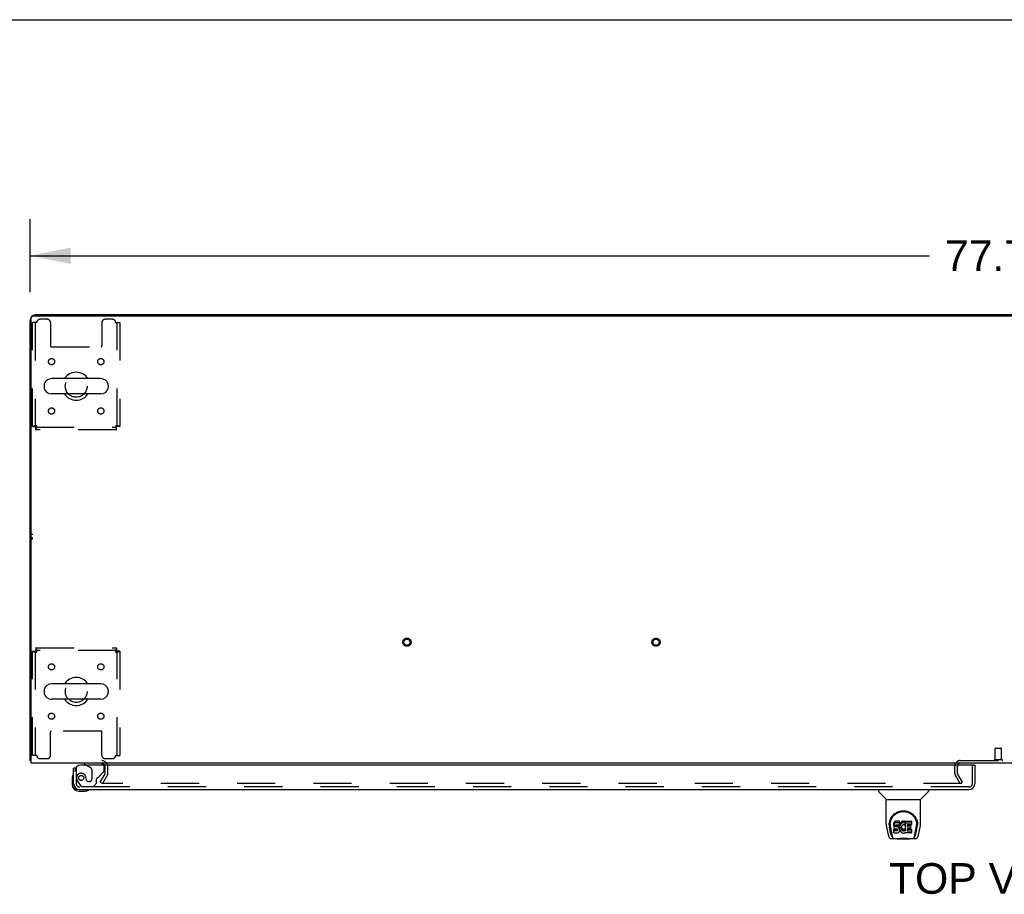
# Model space of a CAD drawing. Header units: inches. Extents: x 0 to 278, y 0 to 180.
# Tile 71 of 80: x 57 to 97, y 145 to 180. Entities that reach past the tile are written whole.
import ezdxf

# ---------------------------------------------------------------- set-up
doc = ezdxf.new("R2010")
doc.units = ezdxf.units.IN
doc.header["$LTSCALE"] = 15.310625
doc.header["$MEASUREMENT"] = 0
doc.linetypes.add('HIDDEN', pattern=[0.2, 0.1, -0.1])
doc.layers.get('0').update_dxf_attribs({"linetype": 'CONTINUOUS'})
for name, color, linetype in [('DEFAULT_2', 8, 'HIDDEN'), ('DIMENSIONS', 7, 'CONTINUOUS'), ('LEFTHAND_DOOR_ASSEMBLY', 7, 'CONTINUOUS'), ('WITNESSMARKS', 7, 'CONTINUOUS')]:
    doc.layers.add(name, color=color, linetype=linetype)
doc.styles.get("Standard").update_dxf_attribs({"font": 'arial.ttf'})
doc.dimstyles.new('DIMSTYLE_1', dxfattribs={"dimtxt": 1.228125, "dimasz": 1.6375, "dimexe": 0.09, "dimexo": 0.07, "dimgap": 0.0375, "dimtad": 0, "dimtih": 1, "dimtoh": 1, "dimzin": 4, "dimdsep": 46, "dimtxsty": 'Standard', "dimblk": '_FILLED', "dimblk1": '_FILLED', "dimblk2": '_FILLED', "dimcen": 0.09, "dimadec": 3, "dimazin": 1, "dimtfac": 1, "dimtdec": 3, "dimtofl": 0, "dimtmove": 0, "dimatfit": 3, "dimldrblk": '_FILLED', "dimfxl": 0, "dimtolj": 1, "dimtzin": 4, "dimarcsym": 0})

# ---------------------------------------------------------------- blocks, each defined once
blk = doc.blocks.new('_FILLED')
at = {"color": 0, "linetype": 'ByBlock'}
blk.add_solid([(0, 0), (-1, 0.2), (-1, -0.2)], dxfattribs=at)
blk = doc.blocks.new('*D1')
at = {"layer": 'DIMENSIONS', "color": 2, "linetype": 'Continuous'}
for p, q in [((57.697, 169.189), (57.697, 172.126)), ((135.447, 169.189), (135.447, 172.126)), ((57.697, 170.652), (93.812, 170.652)), ((135.447, 170.652), (99.332, 170.652))]:
    blk.add_line(p, q, dxfattribs=at)
at = {"layer": 'DIMENSIONS', "color": 2, "linetype": 'Continuous', "xscale": 1.6375, "yscale": 1.6375, "zscale": 1.6375, "rotation": 180}
blk.add_blockref('_FILLED', (57.697, 170.652), dxfattribs=at)
at = {"layer": 'DIMENSIONS', "color": 2, "linetype": 'Continuous', "xscale": 1.6375, "yscale": 1.6375, "zscale": 1.6375}
blk.add_blockref('_FILLED', (135.447, 170.652), dxfattribs=at)
at = {"layer": 'DIMENSIONS', "color": 2, "linetype": 'Continuous', "insert": (96.572, 171.266), "char_height": 1.2281, "width": 4.29159, "attachment_point": 2, "line_spacing_factor": 0.9}
blk.add_mtext('77.75', dxfattribs=at)

msp = doc.modelspace()

# ---------------------------------------------------------------- linework, layer by layer
at = {"color": 7, "linetype": 'Continuous'}
for p, q in [((0, 180.125), (278.375, 180.125)), ((65.197, 168.289), (65.197, 168.237)), ((65.197, 168.289), (127.947, 168.289)), ((96.572, 168.289), (96.572, 168.237)), ((60.538, 165.72), (58.563, 165.72)), ((58.263, 165.458), (58.263, 165.37)), ((60.838, 165.458), (60.838, 165.37)), ((60.538, 165.108), (58.563, 165.108)), ((60.538, 153.47), (58.563, 153.47)), ((58.263, 153.208), (58.263, 153.12)), ((60.838, 153.208), (60.838, 153.12)), ((60.538, 152.858), (58.563, 152.858)), ((57.749, 150.393), (57.697, 150.393))]:
    msp.add_line(p, q, dxfattribs=at)
at = {"color": 3, "linetype": 'Continuous'}
for p, q in [((57.697, 150.393), (57.697, 168.042)), ((57.749, 150.289), (57.749, 168.177)), ((57.809, 168.237), (135.335, 168.237)), ((57.943, 168.289), (65.197, 168.289)), ((135.395, 150.289), (57.749, 150.289))]:
    msp.add_line(p, q, dxfattribs=at)
for points in [[(57.725, 150.379), (57.721, 150.379), (57.717, 150.38), (57.714, 150.381), (57.712, 150.382), (57.709, 150.383), (57.706, 150.383), (57.704, 150.384), (57.702, 150.385), (57.7, 150.387), (57.699, 150.388), (57.698, 150.389), (57.697, 150.39), (57.697, 150.391), (57.697, 150.393)], [(57.749, 150.373), (57.749, 150.373), (57.745, 150.374), (57.74, 150.375), (57.736, 150.376), (57.732, 150.377), (57.725, 150.379)]]:
    msp.add_lwpolyline(points, dxfattribs=at)
for centre, radius, start, end in [((57.943, 168.042), 0.246, 140.5601, 180), ((57.809, 168.177), 0.06, 90, 180), ((57.943, 168.042), 0.246, 90, 129.4399), ((60.575, 150.146), 0.142, 26.4666, 90), ((95.041, 150.174), 0.115, 115.1781, 161.7549)]:
    msp.add_arc(centre, radius, start, end, dxfattribs=at)
at = {"color": 7, "linetype": 'Continuous'}
for centre, radius, start, end in [((58.563, 165.414), 0.306, 90, 164.3697), ((59.551, 165.414), 0.562, 32.9567, 147.0433), ((60.538, 165.414), 0.306, 15.6303, 90), ((58.407, 165.458), 0.144, 164.3697, 180), ((58.407, 165.37), 0.144, 180, 195.6303), ((58.563, 165.414), 0.306, 195.6303, 270), ((60.538, 165.414), 0.306, 270, 344.3697), ((60.695, 165.458), 0.144, 0, 15.6303), ((60.695, 165.37), 0.144, 344.3697, 360), ((59.551, 165.414), 0.562, 212.956, 327.044), ((58.563, 153.164), 0.306, 90, 164.3697), ((59.551, 153.164), 0.562, 32.9567, 147.0433), ((60.538, 153.164), 0.306, 15.6303, 90), ((58.407, 153.208), 0.144, 164.3697, 180), ((58.407, 153.12), 0.144, 180, 195.6303), ((58.563, 153.164), 0.306, 195.6303, 270), ((60.538, 153.164), 0.306, 270, 344.3697), ((60.695, 153.208), 0.144, 0, 15.6303), ((60.695, 153.12), 0.144, 344.3697, 360), ((59.551, 153.164), 0.562, 212.956, 327.044)]:
    msp.add_arc(centre, radius, start, end, dxfattribs=at)
at = {"layer": 'DEFAULT_2', "color": 8, "linetype": 'HIDDEN'}
for p, q in [((58.395, 168.101), (58.093, 168.101)), ((61.009, 168.101), (60.707, 168.101)), ((57.801, 163.798), (57.801, 167.976)), ((57.968, 167.976), (57.801, 167.976)), ((57.905, 167.976), (57.905, 163.798)), ((58.52, 167.976), (58.52, 167.031)), ((60.582, 167.976), (60.582, 167.031)), ((61.134, 167.976), (61.301, 167.976)), ((61.197, 163.798), (61.197, 167.976)), ((61.301, 167.976), (61.301, 163.798)), ((58.55, 167.001), (60.552, 167.001)), ((57.801, 163.798), (57.905, 163.798)), ((57.935, 163.664), (57.935, 163.768)), ((57.935, 163.768), (61.167, 163.768)), ((61.167, 163.664), (57.935, 163.664)), ((61.167, 163.664), (61.167, 163.768)), ((61.301, 163.798), (61.197, 163.798)), ((57.801, 150.601), (57.801, 154.78)), ((57.801, 154.78), (57.905, 154.78)), ((57.905, 154.78), (57.905, 150.601)), ((57.935, 154.914), (57.935, 154.81)), ((57.935, 154.914), (61.167, 154.914)), ((61.167, 154.81), (57.935, 154.81)), ((61.167, 154.914), (61.167, 154.81)), ((61.197, 150.601), (61.197, 154.78)), ((61.301, 154.78), (61.197, 154.78)), ((61.301, 154.78), (61.301, 150.601)), ((58.52, 150.601), (58.52, 151.546)), ((60.552, 151.576), (58.55, 151.576)), ((60.582, 150.601), (60.582, 151.546)), ((96.448, 150.436), (96.448, 150.883)), ((96.458, 150.893), (96.686, 150.893)), ((96.696, 150.436), (96.696, 150.883)), ((57.968, 150.601), (57.801, 150.601)), ((58.093, 150.476), (58.395, 150.476)), ((60.707, 150.476), (61.009, 150.476)), ((61.134, 150.601), (61.301, 150.601)), ((95.041, 150.393), (98.103, 150.393)), ((96.43, 150.436), (96.714, 150.436)), ((60.517, 149.528), (60.713, 149.868)), ((60.803, 149.816), (60.607, 149.476)), ((60.718, 149.885), (60.718, 150.146)), ((60.822, 149.885), (60.822, 150.146)), ((94.822, 149.885), (94.822, 150.174)), ((95.036, 149.476), (94.84, 149.816)), ((94.926, 149.885), (94.926, 150.174)), ((95.126, 149.528), (94.93, 149.868)), ((60.517, 149.528), (60.607, 149.476)), ((95.103, 149.476), (60.653, 149.476)), ((95.036, 149.476), (95.126, 149.528))]:
    msp.add_line(p, q, dxfattribs=at)
for points in [[(57.968, 163.831), (57.949, 163.829), (57.931, 163.826), (57.913, 163.824), (57.895, 163.822), (57.879, 163.819), (57.864, 163.817), (57.85, 163.814), (57.837, 163.812), (57.826, 163.81), (57.817, 163.807), (57.81, 163.805), (57.805, 163.803), (57.802, 163.8), (57.801, 163.798)], [(57.968, 163.831), (57.961, 163.829), (57.954, 163.826), (57.947, 163.824), (57.94, 163.822), (57.934, 163.819), (57.929, 163.817), (57.923, 163.814), (57.919, 163.812), (57.914, 163.81), (57.911, 163.807), (57.908, 163.805), (57.906, 163.803), (57.905, 163.8), (57.905, 163.798)], [(57.935, 163.664), (57.937, 163.665), (57.94, 163.668), (57.942, 163.673), (57.944, 163.68), (57.947, 163.69), (57.949, 163.7), (57.951, 163.713), (57.954, 163.727), (57.956, 163.742), (57.958, 163.758), (57.961, 163.776), (57.963, 163.794), (57.965, 163.812), (57.968, 163.831)], [(57.935, 163.768), (57.937, 163.768), (57.94, 163.77), (57.942, 163.771), (57.944, 163.774), (57.947, 163.778), (57.949, 163.782), (57.951, 163.786), (57.954, 163.792), (57.956, 163.797), (57.958, 163.804), (57.961, 163.81), (57.963, 163.817), (57.965, 163.824), (57.968, 163.831)], [(61.197, 163.798), (61.196, 163.8), (61.195, 163.803), (61.193, 163.805), (61.191, 163.807), (61.187, 163.81), (61.183, 163.812), (61.178, 163.814), (61.173, 163.817), (61.167, 163.819), (61.161, 163.822), (61.155, 163.824), (61.148, 163.826), (61.141, 163.829), (61.134, 163.831)], [(61.134, 163.831), (61.136, 163.812), (61.139, 163.794), (61.141, 163.776), (61.143, 163.758), (61.146, 163.742), (61.148, 163.727), (61.15, 163.713), (61.153, 163.7), (61.155, 163.69), (61.157, 163.68), (61.16, 163.673), (61.162, 163.668), (61.164, 163.665), (61.167, 163.664)], [(61.301, 163.798), (61.3, 163.8), (61.297, 163.803), (61.291, 163.805), (61.284, 163.807), (61.275, 163.81), (61.264, 163.812), (61.252, 163.814), (61.238, 163.817), (61.223, 163.819), (61.206, 163.822), (61.189, 163.824), (61.171, 163.826), (61.153, 163.829), (61.134, 163.831)], [(61.134, 163.831), (61.136, 163.824), (61.139, 163.817), (61.141, 163.81), (61.143, 163.804), (61.146, 163.797), (61.148, 163.792), (61.15, 163.786), (61.153, 163.782), (61.155, 163.778), (61.157, 163.774), (61.16, 163.771), (61.162, 163.77), (61.164, 163.768), (61.167, 163.768)], [(57.801, 154.78), (57.802, 154.778), (57.805, 154.775), (57.81, 154.773), (57.817, 154.771), (57.826, 154.768), (57.837, 154.766), (57.85, 154.763), (57.864, 154.761), (57.879, 154.759), (57.895, 154.756), (57.913, 154.754), (57.931, 154.752), (57.949, 154.749), (57.968, 154.747)], [(57.905, 154.78), (57.905, 154.778), (57.906, 154.775), (57.908, 154.773), (57.911, 154.771), (57.914, 154.768), (57.919, 154.766), (57.923, 154.763), (57.929, 154.761), (57.934, 154.759), (57.94, 154.756), (57.947, 154.754), (57.954, 154.752), (57.961, 154.749), (57.968, 154.747)], [(57.968, 154.747), (57.965, 154.766), (57.963, 154.784), (57.961, 154.802), (57.958, 154.819), (57.956, 154.836), (57.954, 154.851), (57.951, 154.865), (57.949, 154.878), (57.947, 154.888), (57.944, 154.897), (57.942, 154.905), (57.94, 154.91), (57.937, 154.913), (57.935, 154.914)], [(57.968, 154.747), (57.965, 154.754), (57.963, 154.761), (57.961, 154.768), (57.958, 154.774), (57.956, 154.78), (57.954, 154.786), (57.951, 154.792), (57.949, 154.796), (57.947, 154.8), (57.944, 154.804), (57.942, 154.806), (57.94, 154.808), (57.937, 154.81), (57.935, 154.81)], [(61.167, 154.914), (61.164, 154.913), (61.162, 154.91), (61.16, 154.905), (61.157, 154.897), (61.155, 154.888), (61.153, 154.878), (61.15, 154.865), (61.148, 154.851), (61.146, 154.836), (61.143, 154.819), (61.141, 154.802), (61.139, 154.784), (61.136, 154.766), (61.134, 154.747)], [(61.167, 154.81), (61.164, 154.81), (61.162, 154.808), (61.16, 154.806), (61.157, 154.804), (61.155, 154.8), (61.153, 154.796), (61.15, 154.792), (61.148, 154.786), (61.146, 154.78), (61.143, 154.774), (61.141, 154.768), (61.139, 154.761), (61.136, 154.754), (61.134, 154.747)], [(61.134, 154.747), (61.141, 154.749), (61.148, 154.752), (61.155, 154.754), (61.161, 154.756), (61.167, 154.759), (61.173, 154.761), (61.178, 154.763), (61.183, 154.766), (61.187, 154.768), (61.191, 154.771), (61.193, 154.773), (61.195, 154.775), (61.196, 154.778), (61.197, 154.78)], [(61.134, 154.747), (61.153, 154.749), (61.171, 154.752), (61.189, 154.754), (61.206, 154.756), (61.223, 154.759), (61.238, 154.761), (61.252, 154.763), (61.264, 154.766), (61.275, 154.768), (61.284, 154.771), (61.291, 154.773), (61.297, 154.775), (61.3, 154.778), (61.301, 154.78)], [(60.635, 149.502), (60.635, 149.5), (60.634, 149.498), (60.634, 149.496), (60.633, 149.494), (60.633, 149.494)], [(60.633, 149.494), (60.633, 149.492), (60.634, 149.49), (60.634, 149.488), (60.635, 149.486), (60.636, 149.485), (60.638, 149.483), (60.639, 149.482), (60.641, 149.48), (60.643, 149.479), (60.645, 149.478), (60.647, 149.477)], [(60.653, 149.476), (60.651, 149.477), (60.649, 149.477), (60.647, 149.477)]]:
    msp.add_lwpolyline(points, dxfattribs=at)
for centre, radius in [((58.561, 166.404), 0.125), ((60.54, 166.404), 0.125), ((59.551, 165.414), 0.438), ((58.561, 164.424), 0.125), ((60.54, 164.424), 0.125), ((72.829, 155.143), 0.164), ((72.829, 155.143), 0.124), ((82.829, 155.143), 0.164), ((82.829, 155.143), 0.124), ((58.561, 154.154), 0.125), ((60.54, 154.154), 0.125), ((59.551, 153.164), 0.438), ((58.561, 152.174), 0.125), ((60.54, 152.174), 0.125)]:
    msp.add_circle(centre, radius, dxfattribs=at)
for centre, radius, start, end in [((58.093, 167.976), 0.125, 90, 180), ((58.395, 167.976), 0.125, 0, 90), ((60.707, 167.976), 0.125, 90, 180), ((61.009, 167.976), 0.125, 0, 90), ((58.55, 167.031), 0.03, 180, 270), ((60.552, 167.031), 0.03, 270, 360), ((58.55, 151.546), 0.03, 90, 180), ((60.552, 151.546), 0.03, 0, 90), ((96.458, 150.883), 0.01, 90, 180), ((96.686, 150.883), 0.01, 0, 90), ((58.093, 150.601), 0.125, 180, 270), ((58.395, 150.601), 0.125, 270, 360), ((60.575, 150.146), 0.246, 0, 90), ((60.707, 150.601), 0.125, 180, 270), ((61.009, 150.601), 0.125, 270, 360), ((95.041, 150.174), 0.219, 90, 180), ((95.041, 150.174), 0.115, 90, 115.1781), ((96.43, 150.414), 0.0215, 90, 270), ((96.714, 150.414), 0.0215, 270, 90), ((60.575, 150.146), 0.142, 0, 26.4666), ((60.685, 149.885), 0.033, 330, 360), ((60.685, 149.885), 0.137, 330, 360), ((94.959, 149.885), 0.137, 180, 210), ((95.041, 150.174), 0.115, 161.7549, 180), ((94.959, 149.885), 0.033, 180, 210)]:
    msp.add_arc(centre, radius, start, end, dxfattribs=at)
at = {"layer": 'LEFTHAND_DOOR_ASSEMBLY', "color": 7, "linetype": 'Continuous'}
for p, q in [((59.889, 150.289), (59.889, 150.25)), ((59.889, 150.25), (59.958, 150.21)), ((59.522, 150.085), (59.447, 150.085)), ((95.572, 150.21), (95.634, 150.21)), ((59.387, 149.69), (59.387, 149.434)), ((59.447, 149.477), (59.447, 149.434)), ((59.65, 149.231), (59.693, 149.231)), ((59.65, 149.171), (59.906, 149.171)), ((91.755, 149.231), (91.755, 149.169)), ((92.065, 148.843), (91.767, 149.141)), ((93.454, 148.843), (93.752, 149.141)), ((93.763, 149.231), (93.763, 149.169)), ((92.07, 148.837), (93.448, 148.837)), ((92.07, 147.865), (92.07, 148.837)), ((93.448, 147.866), (93.448, 148.837)), ((92.196, 147.897), (92.194, 147.833)), ((92.375, 147.869), (92.373, 147.845)), ((92.373, 147.778), (92.373, 147.845)), ((92.38, 147.892), (92.375, 147.869)), ((92.375, 147.802), (92.375, 147.869)), ((92.389, 147.915), (92.38, 147.892)), ((92.38, 147.825), (92.38, 147.892)), ((92.389, 147.848), (92.38, 147.825)), ((92.403, 147.934), (92.389, 147.915)), ((92.389, 147.848), (92.389, 147.915)), ((92.403, 147.868), (92.389, 147.848)), ((92.412, 147.942), (92.403, 147.934)), ((92.403, 147.868), (92.403, 147.934)), ((92.412, 147.876), (92.403, 147.868)), ((92.421, 147.949), (92.412, 147.942)), ((92.412, 147.876), (92.412, 147.942)), ((92.421, 147.882), (92.412, 147.876)), ((92.443, 147.959), (92.421, 147.949)), ((92.421, 147.882), (92.421, 147.949)), ((92.443, 147.892), (92.421, 147.882)), ((92.466, 147.966), (92.443, 147.959)), ((92.443, 147.892), (92.443, 147.959)), ((92.466, 147.899), (92.443, 147.892)), ((92.606, 147.966), (92.466, 147.966)), ((92.466, 147.899), (92.466, 147.966)), ((92.606, 147.899), (92.466, 147.899)), ((92.607, 147.923), (92.606, 147.966)), ((92.606, 147.899), (92.606, 147.966)), ((92.607, 147.856), (92.606, 147.899)), ((92.607, 147.856), (92.607, 147.923)), ((92.607, 147.833), (92.607, 147.856)), ((92.62, 147.845), (92.614, 147.824)), ((92.629, 147.866), (92.62, 147.845)), ((92.62, 147.779), (92.62, 147.845)), ((92.64, 147.885), (92.629, 147.866)), ((92.629, 147.799), (92.629, 147.866)), ((92.652, 147.904), (92.64, 147.885)), ((92.64, 147.819), (92.64, 147.885)), ((92.667, 147.92), (92.652, 147.904)), ((92.652, 147.837), (92.652, 147.904)), ((92.667, 147.854), (92.652, 147.837)), ((92.683, 147.936), (92.667, 147.92)), ((92.667, 147.854), (92.667, 147.92)), ((92.683, 147.869), (92.667, 147.854)), ((92.702, 147.949), (92.683, 147.936)), ((92.683, 147.869), (92.683, 147.936)), ((92.702, 147.882), (92.683, 147.869)), ((92.722, 147.957), (92.702, 147.949)), ((92.702, 147.882), (92.702, 147.949)), ((92.722, 147.891), (92.702, 147.882)), ((92.744, 147.962), (92.722, 147.957)), ((92.722, 147.891), (92.722, 147.957)), ((92.744, 147.896), (92.722, 147.891)), ((92.766, 147.965), (92.744, 147.962)), ((92.744, 147.896), (92.744, 147.962)), ((92.766, 147.898), (92.744, 147.896)), ((92.766, 147.965), (92.789, 147.964)), ((92.766, 147.898), (92.766, 147.965)), ((92.789, 147.897), (92.766, 147.898)), ((92.8, 147.962), (92.789, 147.964)), ((92.789, 147.897), (92.789, 147.964)), ((92.8, 147.896), (92.789, 147.897)), ((92.81, 147.959), (92.8, 147.962)), ((92.8, 147.896), (92.8, 147.962)), ((92.81, 147.892), (92.8, 147.896)), ((92.83, 147.875), (92.804, 147.807)), ((92.829, 147.947), (92.81, 147.959)), ((92.81, 147.892), (92.81, 147.959)), ((92.829, 147.88), (92.81, 147.892)), ((92.829, 147.947), (92.829, 147.88)), ((92.831, 147.943), (92.831, 147.88)), ((92.839, 147.964), (93.076, 147.964)), ((92.839, 147.572), (92.839, 147.964)), ((92.839, 147.897), (93.076, 147.897)), ((93.08, 147.959), (93.08, 147.818)), ((93.323, 147.897), (93.324, 147.833)), ((92.085, 147.722), (92.151, 147.417)), ((92.188, 147.811), (92.188, 147.81)), ((92.258, 147.445), (92.205, 147.715)), ((92.232, 147.824), (92.232, 147.8)), ((92.242, 147.702), (92.299, 147.41)), ((92.375, 147.802), (92.373, 147.778)), ((92.373, 147.778), (92.374, 147.754)), ((92.374, 147.754), (92.378, 147.731)), ((92.38, 147.825), (92.375, 147.802)), ((92.376, 147.493), (92.376, 147.634)), ((92.378, 147.731), (92.386, 147.709)), ((92.439, 147.639), (92.38, 147.639)), ((92.38, 147.572), (92.38, 147.639)), ((92.439, 147.572), (92.38, 147.572)), ((92.381, 147.488), (92.525, 147.488)), ((92.386, 147.709), (92.399, 147.689)), ((92.399, 147.689), (92.415, 147.671)), ((92.415, 147.671), (92.435, 147.658)), ((92.435, 147.658), (92.446, 147.654)), ((92.5, 147.64), (92.439, 147.639)), ((92.439, 147.572), (92.439, 147.639)), ((92.5, 147.573), (92.439, 147.572)), ((92.444, 147.767), (92.445, 147.782)), ((92.445, 147.759), (92.444, 147.767)), ((92.445, 147.782), (92.447, 147.797)), ((92.445, 147.759), (92.445, 147.782)), ((92.447, 147.752), (92.445, 147.759)), ((92.446, 147.654), (92.458, 147.652)), ((92.447, 147.797), (92.45, 147.803)), ((92.447, 147.752), (92.447, 147.797)), ((92.452, 147.746), (92.447, 147.752)), ((92.45, 147.803), (92.456, 147.808)), ((92.452, 147.746), (92.452, 147.805)), ((92.458, 147.742), (92.452, 147.746)), ((92.456, 147.808), (92.47, 147.813)), ((92.458, 147.808), (92.457, 147.809)), ((92.472, 147.804), (92.458, 147.808)), ((92.458, 147.742), (92.458, 147.808)), ((92.472, 147.738), (92.458, 147.742)), ((92.458, 147.652), (92.506, 147.651)), ((92.47, 147.813), (92.485, 147.814)), ((92.496, 147.805), (92.472, 147.804)), ((92.472, 147.738), (92.472, 147.804)), ((92.496, 147.738), (92.472, 147.738)), ((92.485, 147.814), (92.598, 147.814)), ((92.52, 147.804), (92.496, 147.805)), ((92.496, 147.738), (92.496, 147.805)), ((92.52, 147.737), (92.496, 147.738)), ((92.515, 147.641), (92.5, 147.64)), ((92.5, 147.573), (92.5, 147.64)), ((92.515, 147.574), (92.5, 147.573)), ((92.506, 147.651), (92.513, 147.651)), ((92.513, 147.651), (92.52, 147.648)), ((92.522, 147.644), (92.515, 147.641)), ((92.515, 147.574), (92.515, 147.641)), ((92.522, 147.577), (92.515, 147.574)), ((92.544, 147.799), (92.52, 147.804)), ((92.52, 147.737), (92.52, 147.804)), ((92.544, 147.732), (92.52, 147.737)), ((92.52, 147.648), (92.526, 147.644)), ((92.524, 147.646), (92.522, 147.644)), ((92.522, 147.577), (92.522, 147.644)), ((92.527, 147.583), (92.522, 147.577)), ((92.525, 147.488), (92.537, 147.489)), ((92.526, 147.644), (92.531, 147.638)), ((92.527, 147.583), (92.527, 147.642)), ((92.537, 147.595), (92.527, 147.583)), ((92.531, 147.638), (92.538, 147.624)), ((92.537, 147.595), (92.537, 147.626)), ((92.539, 147.602), (92.537, 147.595)), ((92.537, 147.489), (92.548, 147.493)), ((92.538, 147.624), (92.54, 147.609)), ((92.539, 147.602), (92.539, 147.614)), ((92.54, 147.609), (92.539, 147.602)), ((92.555, 147.794), (92.544, 147.799)), ((92.544, 147.732), (92.544, 147.799)), ((92.555, 147.727), (92.544, 147.732)), ((92.548, 147.493), (92.567, 147.507)), ((92.565, 147.787), (92.555, 147.794)), ((92.555, 147.727), (92.555, 147.794)), ((92.565, 147.72), (92.555, 147.727)), ((92.582, 147.77), (92.565, 147.787)), ((92.565, 147.72), (92.565, 147.787)), ((92.582, 147.703), (92.565, 147.72)), ((92.567, 147.507), (92.584, 147.524)), ((92.595, 147.75), (92.582, 147.77)), ((92.582, 147.703), (92.582, 147.77)), ((92.595, 147.683), (92.582, 147.703)), ((92.584, 147.524), (92.591, 147.534)), ((92.591, 147.534), (92.597, 147.545)), ((92.604, 147.728), (92.595, 147.75)), ((92.595, 147.683), (92.595, 147.75)), ((92.604, 147.661), (92.595, 147.683)), ((92.597, 147.545), (92.605, 147.567)), ((92.598, 147.814), (92.604, 147.814)), ((92.604, 147.814), (92.605, 147.82)), ((92.605, 147.724), (92.604, 147.728)), ((92.604, 147.661), (92.604, 147.728)), ((92.611, 147.638), (92.604, 147.661)), ((92.605, 147.82), (92.607, 147.833)), ((92.61, 147.802), (92.605, 147.758)), ((92.605, 147.691), (92.605, 147.758)), ((92.61, 147.735), (92.605, 147.691)), ((92.605, 147.691), (92.606, 147.669)), ((92.605, 147.567), (92.611, 147.59)), ((92.606, 147.669), (92.609, 147.646)), ((92.609, 147.646), (92.614, 147.625)), ((92.614, 147.824), (92.61, 147.802)), ((92.61, 147.735), (92.61, 147.802)), ((92.614, 147.757), (92.61, 147.735)), ((92.613, 147.614), (92.611, 147.638)), ((92.611, 147.59), (92.613, 147.614)), ((92.613, 147.614), (92.613, 147.629)), ((92.614, 147.757), (92.614, 147.824)), ((92.62, 147.779), (92.614, 147.757)), ((92.614, 147.625), (92.621, 147.604)), ((92.629, 147.799), (92.62, 147.779)), ((92.621, 147.604), (92.642, 147.564)), ((92.64, 147.819), (92.629, 147.799)), ((92.652, 147.837), (92.64, 147.819)), ((92.642, 147.564), (92.655, 147.546)), ((92.655, 147.546), (92.67, 147.529)), ((92.67, 147.529), (92.686, 147.514)), ((92.679, 147.733), (92.675, 147.706)), ((92.675, 147.706), (92.675, 147.68)), ((92.675, 147.68), (92.676, 147.666)), ((92.676, 147.666), (92.676, 147.706)), ((92.676, 147.666), (92.679, 147.654)), ((92.678, 147.726), (92.679, 147.72)), ((92.683, 147.746), (92.679, 147.733)), ((92.679, 147.72), (92.689, 147.696)), ((92.679, 147.654), (92.679, 147.72)), ((92.679, 147.654), (92.689, 147.629)), ((92.688, 147.758), (92.683, 147.746)), ((92.686, 147.514), (92.704, 147.5)), ((92.702, 147.781), (92.688, 147.758)), ((92.689, 147.696), (92.703, 147.672)), ((92.689, 147.629), (92.689, 147.696)), ((92.689, 147.629), (92.703, 147.606)), ((92.711, 147.791), (92.702, 147.781)), ((92.703, 147.672), (92.711, 147.662)), ((92.703, 147.606), (92.703, 147.672)), ((92.703, 147.606), (92.711, 147.596)), ((92.704, 147.5), (92.714, 147.495)), ((92.721, 147.799), (92.711, 147.791)), ((92.711, 147.662), (92.722, 147.653)), ((92.711, 147.596), (92.711, 147.662)), ((92.711, 147.596), (92.722, 147.587)), ((92.714, 147.495), (92.724, 147.492)), ((92.746, 147.809), (92.721, 147.799)), ((92.722, 147.653), (92.733, 147.646)), ((92.722, 147.587), (92.722, 147.653)), ((92.722, 147.587), (92.733, 147.579)), ((92.724, 147.492), (92.746, 147.486)), ((92.733, 147.646), (92.745, 147.641)), ((92.733, 147.579), (92.733, 147.646)), ((92.733, 147.579), (92.745, 147.574)), ((92.745, 147.641), (92.758, 147.639)), ((92.745, 147.574), (92.745, 147.641)), ((92.745, 147.574), (92.758, 147.572)), ((92.759, 147.813), (92.746, 147.809)), ((92.746, 147.486), (92.768, 147.484)), ((92.758, 147.639), (92.772, 147.638)), ((92.758, 147.572), (92.758, 147.639)), ((92.758, 147.572), (92.772, 147.572)), ((92.773, 147.812), (92.759, 147.813)), ((92.768, 147.484), (92.79, 147.487)), ((92.772, 147.638), (92.785, 147.64)), ((92.772, 147.572), (92.772, 147.638)), ((92.772, 147.572), (92.785, 147.574)), ((92.786, 147.809), (92.773, 147.812)), ((92.785, 147.64), (92.798, 147.644)), ((92.785, 147.574), (92.785, 147.64)), ((92.785, 147.574), (92.798, 147.578)), ((92.798, 147.804), (92.786, 147.809)), ((92.79, 147.487), (92.811, 147.493)), ((92.798, 147.644), (92.81, 147.65)), ((92.798, 147.578), (92.798, 147.644)), ((92.798, 147.578), (92.81, 147.583)), ((92.81, 147.65), (92.821, 147.657)), ((92.81, 147.583), (92.81, 147.65)), ((92.81, 147.583), (92.821, 147.591)), ((92.811, 147.493), (92.83, 147.505)), ((92.821, 147.657), (92.821, 147.591)), ((92.827, 147.656), (92.839, 147.639)), ((92.827, 147.589), (92.839, 147.572)), ((92.841, 147.505), (92.83, 147.505)), ((92.83, 147.505), (92.83, 147.505)), ((92.841, 147.492), (92.841, 147.505)), ((93.077, 147.488), (92.845, 147.488)), ((92.909, 147.809), (92.909, 147.742)), ((92.91, 147.651), (92.91, 147.573)), ((93.076, 147.814), (92.914, 147.814)), ((92.914, 147.804), (93.045, 147.804)), ((92.914, 147.737), (93.045, 147.737)), ((93.045, 147.655), (92.915, 147.655)), ((92.915, 147.636), (93.077, 147.636)), ((92.915, 147.569), (93.077, 147.569)), ((93.049, 147.8), (93.049, 147.66)), ((93.081, 147.631), (93.081, 147.492)), ((93.22, 147.41), (93.276, 147.699)), ((93.261, 147.445), (93.314, 147.715)), ((93.276, 147.699), (93.277, 147.703)), ((93.33, 147.81), (93.33, 147.811)), ((93.368, 147.417), (93.433, 147.722)), ((92.275, 147.262), (92.501, 147.262)), ((92.309, 147.341), (92.316, 147.341)), ((92.315, 147.345), (92.318, 147.336)), ((92.319, 147.335), (92.318, 147.336)), ((92.361, 147.262), (92.36, 147.262)), ((92.521, 147.243), (92.501, 147.263)), ((92.997, 147.243), (92.521, 147.243)), ((92.997, 147.243), (93.018, 147.263)), ((93.017, 147.262), (93.244, 147.262)), ((93.159, 147.262), (93.158, 147.262)), ((93.2, 147.336), (93.204, 147.345)), ((93.2, 147.335), (93.2, 147.336)), ((93.202, 147.341), (93.209, 147.341))]:
    msp.add_line(p, q, dxfattribs=at)
at = {"layer": 'LEFTHAND_DOOR_ASSEMBLY', "color": 8, "linetype": 'HIDDEN'}
for p, q in [((60.519, 150.289), (59.889, 150.289)), ((59.551, 150.085), (59.522, 150.085)), ((59.551, 150.085), (59.551, 149.477)), ((59.958, 150.21), (60.127, 150.112)), ((60.177, 150.025), (60.177, 149.646)), ((60.427, 149.719), (60.647, 149.939)), ((60.676, 150.009), (60.676, 150.132)), ((95.53, 149.477), (95.53, 150.21)), ((59.625, 149.534), (59.727, 149.39)), ((59.948, 149.646), (59.948, 149.635)), ((60.079, 149.548), (60.046, 149.548)), ((60.243, 149.356), (60.369, 149.482)), ((60.369, 149.482), (60.369, 149.661)), ((95.388, 149.335), (59.693, 149.335)), ((59.791, 149.356), (60.243, 149.356))]:
    msp.add_line(p, q, dxfattribs=at)
at = {"layer": 'LEFTHAND_DOOR_ASSEMBLY', "color": 3, "linetype": 'Continuous'}
for p, q in [((59.447, 149.477), (59.447, 150.085)), ((95.572, 150.21), (59.739, 150.21)), ((95.634, 150.21), (95.634, 149.477)), ((59.693, 149.231), (95.388, 149.231))]:
    msp.add_line(p, q, dxfattribs=at)
at = {"layer": 'LEFTHAND_DOOR_ASSEMBLY', "color": 7, "linetype": 'Continuous'}
for points in [[(92.189, 147.823), (92.191, 147.865), (92.198, 147.914), (92.209, 147.961), (92.223, 148.006), (92.24, 148.047), (92.26, 148.087), (92.282, 148.124), (92.307, 148.159), (92.334, 148.191), (92.364, 148.222), (92.395, 148.25), (92.429, 148.276), (92.465, 148.299), (92.502, 148.32), (92.542, 148.338), (92.583, 148.353), (92.626, 148.365), (92.67, 148.374), (92.715, 148.379), (92.76, 148.381), (92.805, 148.379), (92.849, 148.374), (92.893, 148.365), (92.936, 148.353), (92.977, 148.338), (93.017, 148.32), (93.054, 148.299), (93.09, 148.275), (93.124, 148.25), (93.155, 148.221), (93.185, 148.191), (93.212, 148.158), (93.237, 148.123), (93.259, 148.086), (93.279, 148.047), (93.296, 148.005), (93.31, 147.96), (93.321, 147.914), (93.328, 147.864), (93.33, 147.823)], [(92.232, 147.824), (92.233, 147.844), (92.234, 147.868), (92.237, 147.892), (92.241, 147.916), (92.245, 147.939), (92.251, 147.962), (92.258, 147.985), (92.265, 148.007), (92.274, 148.029), (92.283, 148.05), (92.294, 148.07), (92.305, 148.09), (92.316, 148.109), (92.328, 148.127), (92.341, 148.144), (92.354, 148.161), (92.368, 148.176), (92.382, 148.191), (92.396, 148.205), (92.411, 148.219), (92.426, 148.232), (92.441, 148.244), (92.457, 148.255), (92.472, 148.265), (92.488, 148.275), (92.504, 148.284), (92.52, 148.293), (92.536, 148.301), (92.551, 148.308), (92.567, 148.314), (92.583, 148.32), (92.599, 148.326), (92.615, 148.33), (92.631, 148.335), (92.647, 148.338), (92.663, 148.342), (92.679, 148.344), (92.695, 148.347), (92.711, 148.348), (92.727, 148.349), (92.743, 148.35), (92.759, 148.35), (92.774, 148.35), (92.79, 148.35), (92.806, 148.348), (92.822, 148.347), (92.838, 148.344), (92.854, 148.342), (92.87, 148.339), (92.886, 148.335), (92.902, 148.331), (92.918, 148.326), (92.934, 148.321), (92.95, 148.315), (92.966, 148.308), (92.982, 148.301), (92.998, 148.293), (93.014, 148.285), (93.03, 148.276), (93.046, 148.266), (93.061, 148.255), (93.076, 148.244), (93.092, 148.232), (93.107, 148.22), (93.122, 148.206), (93.136, 148.192), (93.15, 148.177), (93.164, 148.161), (93.177, 148.144), (93.19, 148.127), (93.202, 148.109), (93.214, 148.09), (93.225, 148.07), (93.235, 148.05), (93.244, 148.029), (93.253, 148.008), (93.261, 147.985), (93.267, 147.963), (93.273, 147.94), (93.278, 147.916), (93.282, 147.892), (93.284, 147.868), (93.286, 147.844), (93.286, 147.824)], [(92.07, 147.865), (92.071, 147.833), (92.074, 147.793), (92.08, 147.753), (92.085, 147.722)], [(93.433, 147.722), (93.439, 147.752), (93.444, 147.792), (93.447, 147.832), (93.448, 147.866)], [(92.188, 147.811), (92.188, 147.815), (92.189, 147.823)], [(92.232, 147.8), (92.233, 147.784), (92.234, 147.756), (92.237, 147.728), (92.242, 147.702)], [(92.38, 147.639), (92.38, 147.639), (92.379, 147.639), (92.379, 147.639), (92.378, 147.638), (92.378, 147.638), (92.378, 147.638), (92.377, 147.638), (92.377, 147.637), (92.377, 147.637), (92.376, 147.636), (92.376, 147.636), (92.376, 147.635), (92.376, 147.635), (92.376, 147.634)], [(92.38, 147.572), (92.38, 147.572), (92.379, 147.572), (92.379, 147.572), (92.378, 147.572), (92.378, 147.571), (92.378, 147.571), (92.377, 147.571), (92.377, 147.57), (92.377, 147.57), (92.376, 147.57), (92.376, 147.569), (92.376, 147.569), (92.376, 147.568), (92.376, 147.567)], [(93.277, 147.703), (93.278, 147.706), (93.278, 147.709), (93.279, 147.712), (93.279, 147.715), (93.28, 147.719), (93.28, 147.722), (93.281, 147.725), (93.281, 147.729), (93.282, 147.732), (93.282, 147.736), (93.283, 147.74), (93.283, 147.744), (93.284, 147.748), (93.284, 147.752), (93.284, 147.756), (93.285, 147.76), (93.285, 147.764), (93.285, 147.769), (93.286, 147.774), (93.286, 147.778), (93.286, 147.783), (93.286, 147.788), (93.286, 147.793), (93.286, 147.798), (93.286, 147.824)], [(93.33, 147.823), (93.33, 147.816), (93.33, 147.811)], [(92.151, 147.417), (92.153, 147.404), (92.158, 147.385), (92.163, 147.369), (92.168, 147.354), (92.174, 147.34), (92.18, 147.328), (92.187, 147.316), (92.194, 147.306), (92.202, 147.296), (92.211, 147.287), (92.221, 147.279), (92.233, 147.273), (92.245, 147.267), (92.258, 147.264), (92.271, 147.263), (92.275, 147.262)], [(92.299, 147.41), (92.301, 147.398), (92.304, 147.384), (92.308, 147.371), (92.311, 147.358), (92.315, 147.345)], [(92.319, 147.335), (92.324, 147.323), (92.33, 147.31), (92.336, 147.299), (92.343, 147.29), (92.351, 147.282), (92.359, 147.275), (92.368, 147.269), (92.377, 147.265), (92.387, 147.263), (92.395, 147.262)], [(92.476, 147.262), (92.496, 147.263), (92.518, 147.265), (92.542, 147.267), (92.566, 147.269), (92.592, 147.272), (92.619, 147.275), (92.646, 147.278), (92.675, 147.28), (92.704, 147.282), (92.733, 147.283), (92.762, 147.283), (92.791, 147.283), (92.82, 147.282), (92.849, 147.28), (92.877, 147.278), (92.903, 147.275), (92.93, 147.272), (92.955, 147.269), (92.979, 147.267), (93.001, 147.264), (93.023, 147.263), (93.043, 147.262)], [(92.476, 147.262), (92.498, 147.263), (92.525, 147.265), (92.552, 147.267), (92.609, 147.273)], [(92.609, 147.273), (92.638, 147.276), (92.668, 147.278), (92.698, 147.28), (92.728, 147.281), (92.759, 147.281), (92.789, 147.281), (92.82, 147.28), (92.85, 147.278), (92.88, 147.276), (92.909, 147.273), (92.966, 147.267)], [(92.966, 147.267), (92.994, 147.265), (93.02, 147.263), (93.043, 147.262)], [(93.124, 147.262), (93.131, 147.263), (93.141, 147.265), (93.151, 147.269), (93.16, 147.275), (93.168, 147.282), (93.175, 147.29), (93.182, 147.299), (93.188, 147.31), (93.195, 147.322), (93.2, 147.335)], [(93.204, 147.345), (93.207, 147.358), (93.211, 147.371), (93.214, 147.384), (93.217, 147.398), (93.22, 147.41)], [(93.244, 147.262), (93.247, 147.263), (93.26, 147.264), (93.273, 147.267), (93.285, 147.272), (93.297, 147.279), (93.307, 147.287), (93.316, 147.296), (93.325, 147.305), (93.332, 147.316), (93.338, 147.327), (93.344, 147.34), (93.35, 147.353), (93.355, 147.369), (93.36, 147.385), (93.365, 147.404), (93.368, 147.417)]]:
    msp.add_lwpolyline(points, dxfattribs=at)
at = {"layer": 'LEFTHAND_DOOR_ASSEMBLY', "color": 8, "linetype": 'HIDDEN'}
msp.add_circle((59.751, 149.698), 0.101, dxfattribs=at)
at = {"layer": 'LEFTHAND_DOOR_ASSEMBLY', "color": 7, "linetype": 'Continuous'}
for centre, radius, start, end in [((60.519, 150.132), 0.157, 29.8303, 90), ((59.637, 149.69), 0.25, 149.1101, 180), ((59.435, 149.811), 0.015, 96.3796, 149.1101), ((59.432, 149.811), 0.015, 0, 83.6204), ((59.65, 149.434), 0.263, 180, 270), ((59.65, 149.434), 0.203, 180, 270), ((59.906, 149.421), 0.25, 270, 300.8899), ((60.027, 149.216), 0.015, 6.3796, 90), ((60.027, 149.219), 0.015, 300.8899, 353.6204), ((91.795, 149.169), 0.0394, 180, 225), ((93.724, 149.169), 0.0394, 315, 360), ((92.078, 148.857), 0.0197, 225, 262.5), ((93.44, 148.857), 0.0197, 277.5, 315)]:
    msp.add_arc(centre, radius, start, end, dxfattribs=at)
at = {"layer": 'LEFTHAND_DOOR_ASSEMBLY', "color": 3, "linetype": 'Continuous'}
for centre, radius, start, end in [((59.739, 149.96), 0.25, 90, 180), ((95.572, 150.19), 0.02, 0, 90), ((59.693, 149.477), 0.246, 180, 270), ((95.388, 149.477), 0.246, 270, 360)]:
    msp.add_arc(centre, radius, start, end, dxfattribs=at)
at = {"layer": 'LEFTHAND_DOOR_ASSEMBLY', "color": 8, "linetype": 'HIDDEN'}
for centre, radius, start, end in [((59.751, 149.698), 0.187, 17.8482, 196.8439), ((60.077, 150.025), 0.1, 0, 59.908), ((60.576, 150.009), 0.1, 315, 360), ((60.519, 150.132), 0.157, 0, 29.8303), ((59.693, 149.477), 0.142, 180, 270), ((59.941, 149.756), 0.386, 196.8439, 215.1), ((59.555, 149.635), 0.393, 1.6599, 17.9298), ((60.046, 149.646), 0.098, 180, 270), ((60.079, 149.646), 0.098, 270, 360), ((60.408, 149.661), 0.039, 111.6096, 180), ((60.357, 149.79), 0.1, 291.6096, 315), ((95.388, 149.477), 0.142, 270, 360), ((59.791, 149.435), 0.079, 215.1, 270)]:
    msp.add_arc(centre, radius, start, end, dxfattribs=at)
at = {"layer": 'LEFTHAND_DOOR_ASSEMBLY', "color": 7, "linetype": 'Continuous'}
for centre, major_axis, ratio, start_param, end_param in [((92.759, 147.823), (0, 0.565), 0.999848, 1.137008, 1.76365), ((92.826, 147.943), (0, 0.00448), 1, -1.566905, -0.665444), ((92.826, 147.877), (0.00448, 0), 1, 0.003842, 0.905353), ((93.076, 147.959), (0.00448, 0), 1, 0, 1.570796), ((93.076, 147.893), (0.00448, 0), 1, 0, 1.570796), ((92.759, 147.823), (0, 0.565), 0.999848, 4.519536, 5.145564), ((92.315, 147.696), (0.007, 0.354), 0.213027, -3.923008, -3.13761), ((92.381, 147.493), (0, 0.00483), 1, -4.712389, -3.141593), ((92.8, 147.808), (0.00448, 0), 1, -1.986921, -0.366491), ((92.823, 147.654), (0, 0.00448), 1, 0, 0.651783), ((92.823, 147.587), (0.00448, 0), 1, 0.594971, 2.222579), ((92.823, 147.654), (0.00448, 0), 1, 0.594971, 1.570796), ((92.845, 147.492), (0.00448, 0), 1, -3.141593, -1.570796), ((92.914, 147.809), (0.00448, 0), 1, 1.570796, 3.141593), ((92.914, 147.742), (0.00448, 0), 1, -3.141593, -1.570796), ((92.914, 147.809), (0, 0.00448), 1, 1.96475, 3.141593), ((92.915, 147.651), (0.00448, 0), 1, 1.570796, 3.141593), ((92.915, 147.64), (0.00448, 0), 1, -3.141593, -1.570796), ((92.915, 147.573), (0.00448, 0), 1, -3.141593, -1.570796), ((93.045, 147.8), (0.00448, 0), 1, 0, 1.570796), ((93.045, 147.733), (0.00448, 0), 1, 0, 1.570796), ((93.045, 147.66), (0.00448, 0), 1, -1.570796, 0), ((93.076, 147.818), (0.00448, 0), 1, -1.570796, 0), ((93.077, 147.631), (0.00448, 0), 1, 0, 1.570796), ((93.077, 147.564), (0.00448, 0), 1, 0, 1.570796), ((93.077, 147.492), (0.00448, 0), 1, -1.570796, 0), ((93.203, 147.696), (-0.007, 0.354), 0.213027, -3.145575, -2.360177)]:
    msp.add_ellipse(centre, major_axis=major_axis, ratio=ratio, start_param=start_param, end_param=end_param, dxfattribs=at)
at = {"layer": 'WITNESSMARKS', "color": 40, "linetype": 'Continuous'}
for p, q in [((57.749, 159.476), (57.811, 159.476)), ((57.749, 159.351), (57.811, 159.351)), ((57.749, 159.289), (57.811, 159.289))]:
    msp.add_line(p, q, dxfattribs=at)

# ---------------------------------------------------------------- texts
at = {"layer": 'DIMENSIONS', "color": 2, "linetype": 'Continuous', "insert": (96.373, 146.277), "char_height": 1.2281, "width": 8.3686, "attachment_point": 2, "line_spacing_factor": 0.9}
msp.add_mtext('TOP VIEW', dxfattribs=at)

# ---------------------------------------------------------------- dimensions: what is measured, and where the dimension line sits
at = {"layer": 'DIMENSIONS', "color": 2, "linetype": 'Continuous'}
dim = msp.add_linear_dim(base=(57.697, 170.652), p1=(135.447, 172.196), p2=(57.697, 172.196), angle=180, dimstyle='DIMSTYLE_1', dxfattribs=at)
dim.commit()
dim.dimension.update_dxf_attribs({"geometry": '*D1', "text_midpoint": (96.576, 170.636), "dimtype": 160})

doc.saveas('drawing.dxf')
